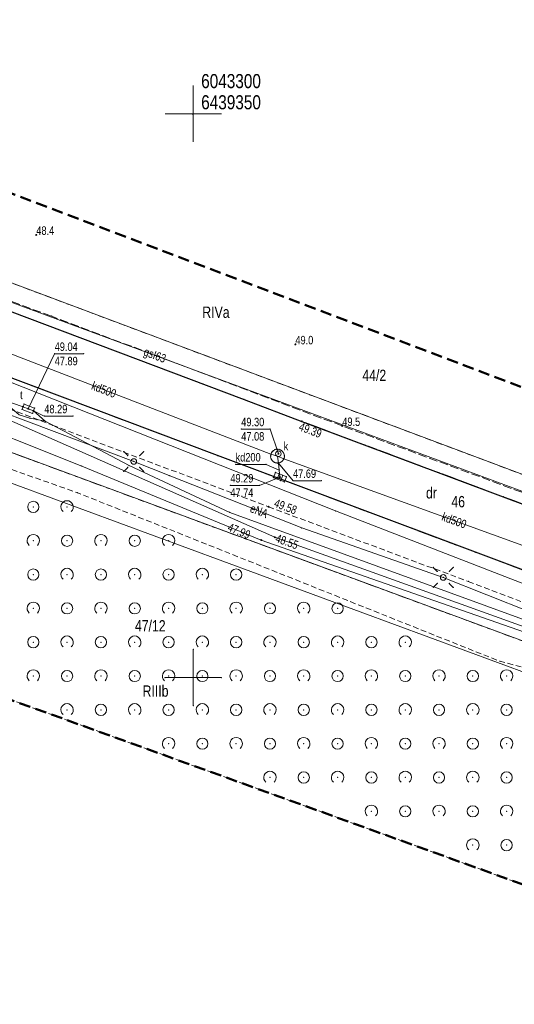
# Model space of a CAD drawing. Header units: metres. Extents: x 6439241 to 6439446, y 6043221 to 6043442.
# Tile 4 of 7: x 6439335 to 6439378, y 6043221 to 6043308. Entities that reach past the tile are written whole.
import ezdxf
from ezdxf.enums import TextEntityAlignment as Align

# ---------------------------------------------------------------- set-up
doc = ezdxf.new("R2010")
doc.units = ezdxf.units.M
for name, pattern in [('L_0_03', [1, 0.5, -0.5]), ('L_0_04', [1.5, 1, -0.5]), ('L_0_52', [1, 0.75, -0.25]), ('L_0_5A', [0.75, 0.5, -0.25])]:
    doc.linetypes.add(name, pattern=pattern)
doc.layers.get('0').update_dxf_attribs({"linetype": 'CONTINUOUS', "lineweight": 18})
for name, color, linetype, lineweight, true_color in [('209_oznaczenie_konturu_klasyfikacyjnego', 7, 'CONTINUOUS', 18, 0x008000), ('210_oznaczenie_konturu_uzytku_gruntowego', 7, 'CONTINUOUS', 18, 0x008000), ('211_numer_dzialki_ewidencyjnej', 7, 'CONTINUOUS', 18, 0x008000), ('217_kontur_klasyfikacyjny', 7, 'L_0_03', 18, 0x008000), ('218_kontur_uzytku_gruntowego', 7, 'L_0_03', 18, 0x008000), ('kratka_sciekowa', 7, 'CONTINUOUS', 18, 0x803300), ('przewod_gazowy', 7, 'CONTINUOUS', 18, 0xbfbf00), ('przewod_gazowy_Atr1', 7, 'CONTINUOUS', 18, 0xbfbf00), ('przewod_kanalizacyjny', 7, 'CONTINUOUS', 18, 0x803300), ('przewod_kanalizacyjny_Atr1', 7, 'CONTINUOUS', 18, 0x803300)]:
    doc.layers.add(name, color=color, linetype=linetype, lineweight=lineweight, true_color=true_color)
for name, color, linetype, lineweight in [('219_dzialka_ewidencyjna', 7, 'CONTINUOUS', 18), ('AAA__MAPA_OPIS', 7, 'CONTINUOUS', 18), ('chodnik', 7, 'CONTINUOUS', 18), ('jezdnia', 7, 'CONTINUOUS', 18), ('komora_podziemna', 7, 'CONTINUOUS', 18), ('kraweznik', 7, 'CONTINUOUS', 18), ('latarnia', 7, 'CONTINUOUS', 18), ('obszar_utwardzony', 7, 'CONTINUOUS', 18), ('pikieta_naturalna', 7, 'CONTINUOUS', 18), ('pikieta_naturalna_Atr2', 7, 'CONTINUOUS', 18), ('pikieta_sztuczna', 7, 'CONTINUOUS', 18), ('pikieta_sztuczna_Atr2', 7, 'CONTINUOUS', 18), ('przewod_elektroenergetyczny_podziemny', 7, 'CONTINUOUS', 18), ('przewod_elektroenergetyczny_podziemny_Atr1', 7, 'CONTINUOUS', 18), ('przewod_telekomunikacyjny_podziemny', 7, 'CONTINUOUS', 18), ('przewod_wodociagowy', 7, 'CONTINUOUS', 18), ('rzedna', 7, 'CONTINUOUS', 18), ('rzedna_Atr2', 7, 'CONTINUOUS', 18), ('rzedna_Atr3', 7, 'CONTINUOUS', 18), ('telekomunikacyjne_urzadzenie_techniczne', 7, 'CONTINUOUS', 18), ('telekomunikacyjne_urzadzenie_techniczne_Atr17', 7, 'CONTINUOUS', 18), ('wlaz_do_komory_lub_kanalu___okragly', 7, 'CONTINUOUS', 18), ('wlaz_do_komory_lub_kanalu___okragly_Atr17', 7, 'CONTINUOUS', 18), ('Wstawianie_ramki_sekcyjnej_z_opisem', 7, 'CONTINUOUS', 18), ('zadrzewienie__zakrzewienie', 7, 'CONTINUOUS', 18), ('Zakres', 7, 'L_0_04', 50)]:
    doc.layers.add(name, color=color, linetype=linetype, lineweight=lineweight)
doc.styles.add('Arial', font='Arial.ttf')

# ---------------------------------------------------------------- blocks, each defined once
blk = doc.blocks.new('OTZK_1')
at = {"color": 0, "linetype": 'Continuous', "lineweight": 18}
blk.add_arc((0, 0), 1.1, 311.1859, 228.8141, dxfattribs=at)
blk = doc.blocks.new('OTZZ_2')
at = {"color": 0, "linetype": 'Continuous', "lineweight": 18}
blk.add_circle((0, 0), 1, dxfattribs=at)

msp = doc.modelspace()

# ---------------------------------------------------------------- hatches: boundary and pattern name
at = {"layer": 'pikieta_naturalna', "linetype": 'Continuous', "lineweight": 18}
for points in [[(6439336.07, 6043289.215, 1), (6439336.07, 6043289.305, 1)], [(6439359.06, 6043279.505, 1), (6439359.06, 6043279.595, 1)], [(6439363.22, 6043272.265, 1), (6439363.22, 6043272.355, 1)]]:
    msp.add_hatch(color=18, dxfattribs=at).paths.add_polyline_path(points)
at = {"layer": 'pikieta_sztuczna', "linetype": 'Continuous', "lineweight": 18}
for points in [[(6439359.64, 6043272.675, 1), (6439359.64, 6043272.765, 1)], [(6439356.68, 6043265.095, 1), (6439356.68, 6043265.185, 1)]]:
    msp.add_hatch(color=18, dxfattribs=at).paths.add_polyline_path(points)
at = {"layer": 'rzedna', "linetype": 'Continuous', "lineweight": 18}
for color, points in [(30, [(6439334.9, 6043273.975, 1), (6439334.9, 6043274.065, 1)]), (30, [(6439335.36, 6043273.795, 1), (6439335.36, 6043273.885, 1)]), (30, [(6439335.83, 6043273.615, 1), (6439335.83, 6043273.705, 1)]), (34, [(6439357.55, 6043269.805, 1), (6439357.55, 6043269.895, 1)]), (34, [(6439357.56, 6043268.975, 1), (6439357.56, 6043269.065, 1)]), (34, [(6439357.69, 6043267.725, 1), (6439357.69, 6043267.815, 1)]), (5, [(6439357.23, 6043262.395, 1), (6439357.23, 6043262.485, 1)]), (34, [(6439356.03, 6043262.145, 1), (6439356.03, 6043262.235, 1)])]:
    msp.add_hatch(color=color, dxfattribs=at).paths.add_polyline_path(points)

# ---------------------------------------------------------------- linework, layer by layer
for p in [(6439349.97, 6043299.92), (6439336.07, 6043289.26), (6439337.42, 6043282.05), (6439359.06, 6043279.55), (6439337.7, 6043278.71), (6439340.264, 6043278.71), (6439354.51, 6043274.66), (6439334.81, 6043273.78), (6439334.9, 6043274.02), (6439334.98, 6043274.25), (6439335.36, 6043273.84), (6439335.36, 6043273.84), (6439335.92, 6043273.9), (6439335.5, 6043273), (6439335.74, 6043273.43), (6439335.83, 6043273.66), (6439335.83, 6043273.66), (6439336.13, 6043272.87), (6439336.78, 6043273.18), (6439339.317, 6043273.18), (6439336.87, 6043272.73), (6439337.51, 6043272.38), (6439354.256, 6043272.03), (6439356.82, 6043272.03), (6439359.64, 6043272.72), (6439363.22, 6043272.31), (6439357.23, 6043270.2), (6439357.35, 6043270.23), (6439357.48, 6043270.25), (6439357.6, 6043270.23), (6439343.837, 6043270.044), (6439344.19, 6043269.691), (6439345.251, 6043269.691), (6439345.604, 6043270.044), (6439352.15, 6043269.69), (6439356.86, 6043269.58), (6439356.87, 6043269.7), (6439356.89, 6043269.82), (6439356.89, 6043269.45), (6439356.94, 6043269.33), (6439356.95, 6043269.95), (6439357.02, 6043270.05), (6439357.12, 6043270.13), (6439357.47, 6043269.63), (6439357.55, 6043269.85), (6439357.55, 6043269.85), (6439357.55, 6043269.85), (6439357.73, 6043270.19), (6439357.84, 6043270.13), (6439357.93, 6043270.04), (6439358, 6043269.94), (6439358, 6043269.33), (6439358.04, 6043269.41), (6439358.05, 6043269.82), (6439358.05, 6043269.44), (6439358.08, 6043269.7), (6439358.08, 6043269.57), (6439340.11, 6043268.75), (6439344.19, 6043268.63), (6439344.3, 6043268.79), (6439344.72, 6043269.16), (6439345.251, 6043268.63), (6439353.753, 6043268.9), (6439356.46, 6043268.9), (6439357.02, 6043269.23), (6439357.11, 6043269.14), (6439357.22, 6043269.08), (6439357.34, 6043269.04), (6439357.47, 6043269.03), (6439357.56, 6043269.02), (6439357.56, 6043269.02), (6439357.6, 6043269.04), (6439357.72, 6043269.08), (6439357.83, 6043269.14), (6439357.92, 6043269.22), (6439343.837, 6043268.277), (6439345.604, 6043268.277), (6439347.87, 6043267.91), (6439357.11, 6043267.733), (6439357.295, 6043268.197), (6439357.435, 6043267.603), (6439357.62, 6043268.067), (6439357.63, 6043268.4), (6439357.69, 6043267.77), (6439357.69, 6043267.77), (6439357.945, 6043267.937), (6439358.27, 6043267.807), (6439353.289, 6043267.04), (6439355.89, 6043267.04), (6439357.76, 6043267.473), (6439358.085, 6043267.343), (6439358.85, 6043267.45), (6439361.355, 6043267.45), (6439339.7, 6043266.4), (6439377.5, 6043266.04), (6439335.805, 6043265.135), (6439338.805, 6043265.135), (6439356.68, 6043265.14), (6439356.68, 6043265.14), (6439353.24, 6043264.64), (6439362.62, 6043264.78), (6439359.63, 6043263.27), (6439357.23, 6043262.44), (6439335.805, 6043262.135), (6439338.805, 6043262.135), (6439341.805, 6043262.135), (6439344.805, 6043262.135), (6439347.805, 6043262.135), (6439356.03, 6043262.19), (6439375.03, 6043261.11), (6439371.297, 6043259.764), (6439373.064, 6043259.764), (6439335.805, 6043259.135), (6439338.805, 6043259.135), (6439341.805, 6043259.135), (6439344.805, 6043259.135), (6439347.805, 6043259.135), (6439350.805, 6043259.135), (6439353.805, 6043259.135), (6439371.65, 6043259.411), (6439372.18, 6043258.88), (6439372.711, 6043259.411), (6439371.297, 6043257.997), (6439371.65, 6043258.35), (6439372.711, 6043258.35), (6439373.064, 6043257.997), (6439374.4, 6043258.52), (6439335.805, 6043256.135), (6439338.805, 6043256.135), (6439341.805, 6043256.135), (6439344.805, 6043256.135), (6439347.805, 6043256.135), (6439350.805, 6043256.135), (6439353.805, 6043256.135), (6439356.805, 6043256.135), (6439359.805, 6043256.135), (6439362.805, 6043256.135), (6439335.805, 6043253.135), (6439338.805, 6043253.135), (6439341.805, 6043253.135), (6439344.805, 6043253.135), (6439347.805, 6043253.135), (6439350.805, 6043253.135), (6439353.805, 6043253.135), (6439356.805, 6043253.135), (6439359.805, 6043253.135), (6439362.805, 6043253.135), (6439365.805, 6043253.135), (6439368.805, 6043253.135), (6439350, 6043252.5), (6439377.21, 6043251.44), (6439335.805, 6043250.135), (6439338.805, 6043250.135), (6439341.805, 6043250.135), (6439344.805, 6043250.135), (6439347.805, 6043250.135), (6439350.805, 6043250.135), (6439353.805, 6043250.135), (6439356.805, 6043250.135), (6439359.805, 6043250.135), (6439362.805, 6043250.135), (6439365.805, 6043250.135), (6439368.805, 6043250.135), (6439371.805, 6043250.135), (6439374.805, 6043250.135), (6439377.805, 6043250.135), (6439347.5, 6043250), (6439350, 6043250), (6439352.5, 6043250), (6439350, 6043247.5), (6439338.805, 6043247.135), (6439341.805, 6043247.135), (6439344.805, 6043247.135), (6439347.805, 6043247.135), (6439350.805, 6043247.135), (6439353.805, 6043247.135), (6439356.805, 6043247.135), (6439359.805, 6043247.135), (6439362.805, 6043247.135), (6439365.805, 6043247.135), (6439368.805, 6043247.135), (6439371.805, 6043247.135), (6439374.805, 6043247.135), (6439377.805, 6043247.135), (6439347.805, 6043244.135), (6439350.805, 6043244.135), (6439353.805, 6043244.135), (6439356.805, 6043244.135), (6439359.805, 6043244.135), (6439362.805, 6043244.135), (6439365.805, 6043244.135), (6439368.805, 6043244.135), (6439371.805, 6043244.135), (6439374.805, 6043244.135), (6439377.805, 6043244.135), (6439356.805, 6043241.135), (6439359.805, 6043241.135), (6439362.805, 6043241.135), (6439365.805, 6043241.135), (6439368.805, 6043241.135), (6439371.805, 6043241.135), (6439374.805, 6043241.135), (6439377.805, 6043241.135), (6439365.805, 6043238.135), (6439368.805, 6043238.135), (6439371.805, 6043238.135), (6439374.805, 6043238.135), (6439377.805, 6043238.135), (6439374.805, 6043235.135), (6439377.805, 6043235.135)]:
    msp.add_point(p)
at = {"layer": '217_kontur_klasyfikacyjny', "lineweight": 18, "flags": 128}
for points in [[(6439243.244, 6043318.956), (6439403.87, 6043258.77)], [(6439388.36, 6043249.88), (6439247.553, 6043301.745)]]:
    msp.add_lwpolyline(points, dxfattribs=at)
at = {"layer": '218_kontur_uzytku_gruntowego', "lineweight": 18, "flags": 128}
for points in [[(6439243.244, 6043318.956), (6439403.87, 6043258.77)], [(6439403.87, 6043258.77), (6439243.244, 6043318.956)], [(6439388.36, 6043249.88), (6439247.553, 6043301.745)], [(6439247.553, 6043301.745), (6439388.36, 6043249.88)]]:
    msp.add_lwpolyline(points, dxfattribs=at)
at = {"layer": '219_dzialka_ewidencyjna', "linetype": 'CONTINUOUS', "lineweight": 18}
for p, q in [((6439243.244, 6043318.956), (6439403.87, 6043258.77)), ((6439415.948, 6043239.709), (6439247.553, 6043301.745))]:
    msp.add_line(p, q, dxfattribs=at)
at = {"layer": 'chodnik', "color": 7, "linetype": 'L_0_5A', "lineweight": 18, "flags": 128}
for points in [[(6439352.15, 6043269.69), (6439329.89, 6043278.06)], [(6439323.85, 6043277.5), (6439337.51, 6043272.38)], [(6439337.51, 6043272.38), (6439356.68, 6043265.14)], [(6439375.03, 6043261.11), (6439352.15, 6043269.69)], [(6439356.68, 6043265.14), (6439374.4, 6043258.52)], [(6439398.61, 6043252.29), (6439375.03, 6043261.11)], [(6439374.4, 6043258.52), (6439389.74, 6043252.74)]]:
    msp.add_lwpolyline(points, dxfattribs=at)
at = {"layer": 'jezdnia', "color": 7, "linetype": 'L_0_52', "lineweight": 18, "flags": 128}
for points in [[(6439354.51, 6043274.66), (6439332.06, 6043283.11)], [(6439329.89, 6043278.06), (6439352.15, 6043269.69)], [(6439359.64, 6043272.72), (6439354.51, 6043274.66)], [(6439377.5, 6043266.04), (6439359.64, 6043272.72)], [(6439352.15, 6043269.69), (6439375.03, 6043261.11)], [(6439392.79, 6043260.32), (6439377.5, 6043266.04)], [(6439375.03, 6043261.11), (6439398.61, 6043252.29)]]:
    msp.add_lwpolyline(points, dxfattribs=at)
at = {"layer": 'komora_podziemna', "color": 36, "linetype": 'Continuous', "lineweight": 18, "true_color": 0x803300, "flags": 128}
msp.add_lwpolyline([(6439357.11, 6043269.14), (6439357.02, 6043269.23), (6439356.94, 6043269.33), (6439356.89, 6043269.45), (6439356.86, 6043269.58), (6439356.87, 6043269.7), (6439356.89, 6043269.82), (6439356.95, 6043269.95), (6439357.02, 6043270.05), (6439357.12, 6043270.13), (6439357.23, 6043270.2), (6439357.35, 6043270.23), (6439357.48, 6043270.25), (6439357.6, 6043270.23), (6439357.73, 6043270.19), (6439357.84, 6043270.13), (6439357.93, 6043270.04), (6439358, 6043269.94), (6439358.05, 6043269.82), (6439358.08, 6043269.7), (6439358.08, 6043269.57), (6439358.05, 6043269.44), (6439358, 6043269.33), (6439357.92, 6043269.22), (6439357.83, 6043269.14), (6439357.72, 6043269.08), (6439357.6, 6043269.04), (6439357.47, 6043269.03), (6439357.34, 6043269.04), (6439357.22, 6043269.08)], close=True, dxfattribs=at)
at = {"layer": 'kratka_sciekowa', "linetype": 'Continuous', "lineweight": 13, "flags": 128}
for points in [[(6439357.11, 6043267.733), (6439357.295, 6043268.197)], [(6439357.11, 6043267.733), (6439357.435, 6043267.603)], [(6439357.295, 6043268.197), (6439357.62, 6043268.067)], [(6439357.435, 6043267.603), (6439357.62, 6043268.067)], [(6439357.435, 6043267.603), (6439357.76, 6043267.473)], [(6439357.62, 6043268.067), (6439357.945, 6043267.937)], [(6439357.76, 6043267.473), (6439357.945, 6043267.937)], [(6439357.945, 6043267.937), (6439358.27, 6043267.807)], [(6439358.085, 6043267.343), (6439358.27, 6043267.807)], [(6439357.76, 6043267.473), (6439358.085, 6043267.343)]]:
    msp.add_lwpolyline(points, dxfattribs=at)
at = {"layer": 'kraweznik', "color": 7, "linetype": 'Continuous', "lineweight": 25, "flags": 128}
for points in [[(6439418.036, 6043245.111), (6439398.61, 6043252.29), (6439375.03, 6043261.11), (6439352.15, 6043269.69), (6439329.89, 6043278.06), (6439307.65, 6043286.42), (6439289.36, 6043293.12), (6439283.18, 6043295.14), (6439277.44, 6043296.92), (6439271.71, 6043298.74), (6439267.46, 6043300.14), (6439265.01, 6043300.86), (6439263.08, 6043301.41), (6439260.79, 6043301.97), (6439258.84, 6043302.43), (6439256.88, 6043302.8), (6439254.81, 6043303.13), (6439252.77, 6043303.41), (6439250.81, 6043303.59), (6439248.02, 6043303.7)], [(6439332.06, 6043283.11), (6439354.51, 6043274.66), (6439359.64, 6043272.72), (6439377.5, 6043266.04), (6439392.79, 6043260.32), (6439400.36, 6043257.48), (6439420.005, 6043250.202)]]:
    msp.add_lwpolyline(points, dxfattribs=at)
at = {"layer": 'latarnia', "color": 7, "linetype": 'Continuous', "lineweight": 13, "flags": 128}
for points in [[(6439344.19, 6043269.691), (6439343.837, 6043270.044)], [(6439345.251, 6043269.691), (6439345.604, 6043270.044)], [(6439344.19, 6043268.63), (6439343.837, 6043268.277)], [(6439345.251, 6043268.63), (6439345.604, 6043268.277)], [(6439371.65, 6043259.411), (6439371.297, 6043259.764)], [(6439372.711, 6043259.411), (6439373.064, 6043259.764)], [(6439371.65, 6043258.35), (6439371.297, 6043257.997)], [(6439372.711, 6043258.35), (6439373.064, 6043257.997)]]:
    msp.add_lwpolyline(points, dxfattribs=at)
at = {"layer": 'latarnia', "color": 7, "linetype": 'Continuous', "lineweight": 13}
for centre in [(6439344.72, 6043269.16), (6439372.18, 6043258.88)]:
    msp.add_circle(centre, 0.25, dxfattribs=at)
at = {"layer": 'obszar_utwardzony', "color": 7, "linetype": 'L_0_52', "lineweight": 18, "flags": 128}
for points in [[(6439337.42, 6043282.05), (6439312.08, 6043291.35)], [(6439332.06, 6043283.11), (6439354.51, 6043274.66)], [(6439363.22, 6043272.31), (6439337.42, 6043282.05)], [(6439354.51, 6043274.66), (6439359.64, 6043272.72)], [(6439359.64, 6043272.72), (6439377.5, 6043266.04)], [(6439389.46, 6043262.62), (6439363.22, 6043272.31)], [(6439377.5, 6043266.04), (6439392.79, 6043260.32)]]:
    msp.add_lwpolyline(points, dxfattribs=at)
at = {"layer": 'pikieta_naturalna', "color": 7, "linetype": 'Continuous', "lineweight": 18}
for centre in [(6439336.07, 6043289.26), (6439359.06, 6043279.55), (6439363.22, 6043272.31)]:
    msp.add_circle(centre, 0.045, dxfattribs=at)
at = {"layer": 'pikieta_sztuczna', "color": 7, "linetype": 'Continuous', "lineweight": 18}
for centre in [(6439359.64, 6043272.72), (6439356.68, 6043265.14)]:
    msp.add_circle(centre, 0.045, dxfattribs=at)
at = {"layer": 'przewod_elektroenergetyczny_podziemny', "color": 1, "linetype": 'Continuous', "lineweight": 18, "true_color": 0xff0000, "flags": 128}
for points in [[(6439384.46, 6043234.51), (6439391.22, 6043253.7), (6439362.62, 6043264.78), (6439330.46, 6043277.49), (6439295.71, 6043291.07), (6439271.25, 6043296.46), (6439248.808, 6043296.73)], [(6439316.42, 6043279.8), (6439344.72, 6043269.16), (6439347.87, 6043267.91), (6439359.63, 6043263.27), (6439372.18, 6043258.88), (6439383.8, 6043254.27), (6439391.66, 6043251.33), (6439400.75, 6043248.11), (6439401.21, 6043247.61), (6439402.29, 6043246.85), (6439413.65, 6043242.78), (6439416.688, 6043241.624)]]:
    msp.add_lwpolyline(points, dxfattribs=at)
at = {"layer": 'przewod_gazowy', "linetype": 'Continuous', "lineweight": 18, "flags": 128}
msp.add_lwpolyline([(6439420.418, 6043251.268), (6439388.02, 6043263.24), (6439329.63, 6043284.84), (6439281.57, 6043302.32), (6439267.42, 6043307.07), (6439258.74, 6043310.34), (6439244.06, 6043315.696)], dxfattribs=at)
at = {"layer": 'przewod_kanalizacyjny', "linetype": 'Continuous', "lineweight": 18, "flags": 128}
for points in [[(6439416.493, 6043241.119), (6439413.84, 6043242.09), (6439402.13, 6043245.27), (6439384.29, 6043252.3), (6439356.03, 6043262.19), (6439340.11, 6043268.75), (6439327.92, 6043273.58), (6439310.1, 6043279.89), (6439301.46, 6043283.12), (6439269.29, 6043295.5), (6439271.18, 6043305.61), (6439267.89, 6043307.68), (6439257.22, 6043311.54), (6439243.849, 6043316.54)], [(6439390.54, 6043257.57), (6439390, 6043257.82), (6439358.04, 6043269.41), (6439357.47, 6043269.63), (6439356.89, 6043269.82), (6439325.21, 6043282.02), (6439324.65, 6043282.22), (6439324.1, 6043282.45), (6439292.5, 6043294.29), (6439291.93, 6043294.46), (6439291.36, 6043294.66), (6439260.14, 6043307.25), (6439259.6, 6043307.5)], [(6439357.69, 6043267.77), (6439357.56, 6043269.02), (6439357.47, 6043269.63)]]:
    msp.add_lwpolyline(points, dxfattribs=at)
at = {"layer": 'przewod_kanalizacyjny_Atr1', "linetype": 'Continuous', "lineweight": 18, "flags": 128}
msp.add_lwpolyline([(6439357.63, 6043268.4), (6439356.46, 6043268.9), (6439353.753, 6043268.9)], dxfattribs=at)
at = {"layer": 'przewod_telekomunikacyjny_podziemny', "color": 30, "linetype": 'Continuous', "lineweight": 18, "true_color": 0xff7f00, "flags": 128}
for points in [[(6439248.71, 6043302.27), (6439249.21, 6043302.25), (6439258.55, 6043300.83), (6439278.8, 6043295.67), (6439293.04, 6043289.64), (6439304.62, 6043285.52), (6439332.92, 6043274.69), (6439334.9, 6043274.02), (6439335.36, 6043273.84), (6439335.83, 6043273.66), (6439336.87, 6043272.73), (6439344.3, 6043268.79), (6439353.24, 6043264.64), (6439385.87, 6043252.74), (6439400.25, 6043249.78), (6439402.67, 6043249.78), (6439403.13, 6043249.6), (6439403.6, 6043249.41), (6439404.8, 6043248.99), (6439414.58, 6043245.42), (6439417.648, 6043244.107)], [(6439272.51, 6043294.93), (6439279.13, 6043293.52), (6439293.04, 6043289.64), (6439304.62, 6043285.52), (6439332.92, 6043274.69), (6439333.89, 6043273.85), (6439334.54, 6043273.3), (6439335.5, 6043273), (6439336.13, 6043272.87), (6439336.87, 6043272.73), (6439344.3, 6043268.79), (6439353.24, 6043264.64), (6439385.87, 6043252.74), (6439400.25, 6043249.78), (6439403.41, 6043248.7), (6439404.26, 6043248.92), (6439404.8, 6043248.99), (6439414.58, 6043245.42), (6439417.648, 6043244.107)]]:
    msp.add_lwpolyline(points, dxfattribs=at)
at = {"layer": 'przewod_wodociagowy', "color": 5, "linetype": 'Continuous', "lineweight": 18, "true_color": 0x0000ff, "flags": 128}
for points in [[(6439416.483, 6043241.094), (6439413.91, 6043242.07), (6439357.23, 6043262.44), (6439330.39, 6043274.27), (6439287.46, 6043290.23), (6439271.54, 6043293.56), (6439258.88, 6043294.63), (6439252.24, 6043295.74), (6439248.887, 6043296.416)], [(6439415.014, 6043237.295), (6439389.18, 6043246.84), (6439328.22, 6043269.3), (6439253.87, 6043296.67), (6439249.122, 6043295.477)]]:
    msp.add_lwpolyline(points, dxfattribs=at)
at = {"layer": 'rzedna', "color": 30, "linetype": 'Continuous', "lineweight": 18, "true_color": 0xff7f00}
for centre in [(6439334.9, 6043274.02), (6439335.36, 6043273.84), (6439335.83, 6043273.66)]:
    msp.add_circle(centre, 0.045, dxfattribs=at)
at = {"layer": 'rzedna', "color": 34, "linetype": 'Continuous', "lineweight": 18, "true_color": 0x994c00}
for centre in [(6439357.55, 6043269.85), (6439357.56, 6043269.02), (6439357.69, 6043267.77), (6439356.03, 6043262.19)]:
    msp.add_circle(centre, 0.045, dxfattribs=at)
at = {"layer": 'rzedna', "color": 5, "linetype": 'Continuous', "lineweight": 18, "true_color": 0x0000ff}
msp.add_circle((6439357.23, 6043262.44), 0.045, dxfattribs=at)
at = {"layer": 'rzedna_Atr2', "color": 7, "linetype": 'Continuous', "lineweight": 18, "flags": 128}
for points in [[(6439335.36, 6043273.84), (6439337.7, 6043278.71), (6439340.264, 6043278.71)], [(6439335.83, 6043273.66), (6439336.78, 6043273.18), (6439339.317, 6043273.18)], [(6439357.55, 6043269.85), (6439356.82, 6043272.03), (6439354.256, 6043272.03)], [(6439357.56, 6043269.02), (6439358.85, 6043267.45), (6439361.355, 6043267.45)], [(6439357.69, 6043267.77), (6439355.89, 6043267.04), (6439353.289, 6043267.04)]]:
    msp.add_lwpolyline(points, dxfattribs=at)
at = {"layer": 'telekomunikacyjne_urzadzenie_techniczne', "color": 30, "linetype": 'Continuous', "lineweight": 18, "true_color": 0xff7f00, "flags": 128}
msp.add_lwpolyline([(6439334.98, 6043274.25), (6439335.92, 6043273.9), (6439335.74, 6043273.43), (6439334.81, 6043273.78)], close=True, dxfattribs=at)
at = {"layer": 'wlaz_do_komory_lub_kanalu___okragly', "color": 7, "linetype": 'Continuous', "lineweight": 13}
msp.add_circle((6439357.55, 6043269.85), 0.25, dxfattribs=at)
at = {"layer": 'Wstawianie_ramki_sekcyjnej_z_opisem', "linetype": 'Continuous', "lineweight": 18, "flags": 128}
for points in [[(6439350, 6043297.5), (6439350, 6043302.5)], [(6439347.5, 6043300), (6439352.5, 6043300)], [(6439350, 6043247.5), (6439350, 6043252.5)], [(6439347.5, 6043250), (6439352.5, 6043250)]]:
    msp.add_lwpolyline(points, dxfattribs=at)
at = {"layer": 'Wstawianie_ramki_sekcyjnej_z_opisem', "color": 7, "linetype": 'Continuous', "lineweight": 18, "flags": 128}
for points in [[(6439350, 6043250), (6439350, 6043252.5)], [(6439350, 6043250), (6439350, 6043252.5)], [(6439347.5, 6043250), (6439352.5, 6043250)], [(6439347.5, 6043250), (6439352.5, 6043250)], [(6439347.5, 6043250), (6439352.5, 6043250)], [(6439347.5, 6043250), (6439352.5, 6043250)], [(6439350, 6043247.5), (6439350, 6043250)], [(6439350, 6043247.5), (6439350, 6043250)]]:
    msp.add_lwpolyline(points, dxfattribs=at)
at = {"layer": 'zadrzewienie__zakrzewienie', "color": 7, "linetype": 'L_0_5A', "lineweight": 18, "flags": 128}
msp.add_lwpolyline([(6439390.53, 6043247.92), (6439415.394, 6043238.277), (6439408.72, 6043221.02), (6439257.903, 6043275.384), (6439256.98, 6043288.78), (6439259.57, 6043292.86), (6439264.15, 6043292.96), (6439339.7, 6043266.4), (6439377.21, 6043251.44)], close=True, dxfattribs=at)
at = {"layer": 'Zakres', "lineweight": 50, "flags": 128}
msp.add_lwpolyline([(6439423.4, 6043258.98), (6439408.72, 6043221.02), (6439253.78, 6043276.87), (6439240.94, 6043328.16)], close=True, dxfattribs=at)

# ---------------------------------------------------------------- block references
at = {"layer": 'zadrzewienie__zakrzewienie', "linetype": 'Continuous', "xscale": 0.5, "yscale": 0.5, "zscale": 0.5}
for name, p in [('OTZZ_2', (6439335.805, 6043265.135)), ('OTZK_1', (6439338.805, 6043265.135)), ('OTZK_1', (6439335.805, 6043262.135)), ('OTZZ_2', (6439338.805, 6043262.135)), ('OTZK_1', (6439341.805, 6043262.135)), ('OTZZ_2', (6439344.805, 6043262.135)), ('OTZK_1', (6439347.805, 6043262.135)), ('OTZZ_2', (6439335.805, 6043259.135)), ('OTZK_1', (6439338.805, 6043259.135)), ('OTZZ_2', (6439341.805, 6043259.135)), ('OTZK_1', (6439344.805, 6043259.135)), ('OTZZ_2', (6439347.805, 6043259.135)), ('OTZK_1', (6439350.805, 6043259.135)), ('OTZZ_2', (6439353.805, 6043259.135)), ('OTZK_1', (6439335.805, 6043256.135)), ('OTZZ_2', (6439338.805, 6043256.135)), ('OTZK_1', (6439341.805, 6043256.135)), ('OTZZ_2', (6439344.805, 6043256.135)), ('OTZK_1', (6439347.805, 6043256.135)), ('OTZZ_2', (6439350.805, 6043256.135)), ('OTZK_1', (6439353.805, 6043256.135)), ('OTZZ_2', (6439356.805, 6043256.135)), ('OTZK_1', (6439359.805, 6043256.135)), ('OTZZ_2', (6439362.805, 6043256.135)), ('OTZZ_2', (6439335.805, 6043253.135)), ('OTZK_1', (6439338.805, 6043253.135)), ('OTZZ_2', (6439341.805, 6043253.135)), ('OTZK_1', (6439344.805, 6043253.135)), ('OTZZ_2', (6439347.805, 6043253.135)), ('OTZK_1', (6439350.805, 6043253.135)), ('OTZZ_2', (6439353.805, 6043253.135)), ('OTZK_1', (6439356.805, 6043253.135)), ('OTZZ_2', (6439359.805, 6043253.135)), ('OTZK_1', (6439362.805, 6043253.135)), ('OTZZ_2', (6439365.805, 6043253.135)), ('OTZK_1', (6439368.805, 6043253.135)), ('OTZK_1', (6439335.805, 6043250.135)), ('OTZZ_2', (6439338.805, 6043250.135)), ('OTZK_1', (6439341.805, 6043250.135)), ('OTZZ_2', (6439344.805, 6043250.135)), ('OTZK_1', (6439347.805, 6043250.135)), ('OTZZ_2', (6439350.805, 6043250.135)), ('OTZK_1', (6439353.805, 6043250.135)), ('OTZZ_2', (6439356.805, 6043250.135)), ('OTZK_1', (6439359.805, 6043250.135)), ('OTZZ_2', (6439362.805, 6043250.135)), ('OTZK_1', (6439365.805, 6043250.135)), ('OTZZ_2', (6439368.805, 6043250.135)), ('OTZK_1', (6439371.805, 6043250.135)), ('OTZZ_2', (6439374.805, 6043250.135)), ('OTZK_1', (6439377.805, 6043250.135)), ('OTZK_1', (6439338.805, 6043247.135)), ('OTZZ_2', (6439341.805, 6043247.135)), ('OTZK_1', (6439344.805, 6043247.135)), ('OTZZ_2', (6439347.805, 6043247.135)), ('OTZK_1', (6439350.805, 6043247.135)), ('OTZZ_2', (6439353.805, 6043247.135)), ('OTZK_1', (6439356.805, 6043247.135)), ('OTZZ_2', (6439359.805, 6043247.135)), ('OTZK_1', (6439362.805, 6043247.135)), ('OTZZ_2', (6439365.805, 6043247.135)), ('OTZK_1', (6439368.805, 6043247.135)), ('OTZZ_2', (6439371.805, 6043247.135)), ('OTZK_1', (6439374.805, 6043247.135)), ('OTZZ_2', (6439377.805, 6043247.135)), ('OTZK_1', (6439347.805, 6043244.135)), ('OTZZ_2', (6439350.805, 6043244.135)), ('OTZK_1', (6439353.805, 6043244.135)), ('OTZZ_2', (6439356.805, 6043244.135)), ('OTZK_1', (6439359.805, 6043244.135)), ('OTZZ_2', (6439362.805, 6043244.135)), ('OTZK_1', (6439365.805, 6043244.135)), ('OTZZ_2', (6439368.805, 6043244.135)), ('OTZK_1', (6439371.805, 6043244.135)), ('OTZZ_2', (6439374.805, 6043244.135)), ('OTZK_1', (6439377.805, 6043244.135)), ('OTZK_1', (6439356.805, 6043241.135)), ('OTZZ_2', (6439359.805, 6043241.135)), ('OTZK_1', (6439362.805, 6043241.135)), ('OTZZ_2', (6439365.805, 6043241.135)), ('OTZK_1', (6439368.805, 6043241.135)), ('OTZZ_2', (6439371.805, 6043241.135)), ('OTZK_1', (6439374.805, 6043241.135)), ('OTZZ_2', (6439377.805, 6043241.135)), ('OTZK_1', (6439365.805, 6043238.135)), ('OTZZ_2', (6439368.805, 6043238.135)), ('OTZK_1', (6439371.805, 6043238.135)), ('OTZZ_2', (6439374.805, 6043238.135)), ('OTZK_1', (6439377.805, 6043238.135)), ('OTZK_1', (6439374.805, 6043235.135)), ('OTZZ_2', (6439377.805, 6043235.135))]:
    msp.add_blockref(name, p, dxfattribs=at)

# ---------------------------------------------------------------- texts
at = {"layer": '209_oznaczenie_konturu_klasyfikacyjnego', "style": 'Arial', "width": 0.78}
for s, p in [('RIVa', (6439350.8, 6043282.9)), ('RIIIb', (6439345.5, 6043249.3))]:
    msp.add_text(s, height=1, dxfattribs=at).set_placement(p, align=Align.TOP_LEFT)
at = {"layer": '210_oznaczenie_konturu_uzytku_gruntowego', "style": 'Arial', "width": 0.78}
msp.add_text('dr', height=1, dxfattribs=at).set_placement((6439370.65, 6043266.88), align=Align.TOP_LEFT)
at = {"layer": '211_numer_dzialki_ewidencyjnej', "style": 'Arial', "width": 0.78}
for s, p in [('44/2', (6439365, 6043277.3)), ('46', (6439372.9, 6043266.1)), ('47/12', (6439344.82, 6043255.09))]:
    msp.add_text(s, height=1, dxfattribs=at).set_placement(p, align=Align.TOP_LEFT)
at = {"layer": 'AAA__MAPA_OPIS', "style": 'Arial', "width": 0.78}
for s, p in [('6043300', (6439350.7, 6043303.52)), ('6439350', (6439350.7, 6043301.645))]:
    msp.add_text(s, height=1.25, dxfattribs=at).set_placement(p, align=Align.TOP_LEFT)
at = {"layer": 'pikieta_naturalna_Atr2', "color": 18, "style": 'Arial', "width": 0.78}
for s, p in [('48.4', (6439336.07, 6043290.01)), ('49.0', (6439359.06, 6043280.3)), ('49.5', (6439363.22, 6043273.06))]:
    msp.add_text(s, height=0.75, dxfattribs=at).set_placement(p, align=Align.TOP_LEFT)
at = {"layer": 'pikieta_sztuczna_Atr2', "color": 18, "style": 'Arial', "width": 0.78}
for s, rotation, p in [('49.39', 339.3, (6439359.565, 6043272.652)), ('49.58', 339.5, (6439357.362, 6043265.873))]:
    msp.add_text(s, height=0.75, rotation=rotation, dxfattribs=at).set_placement(p, align=Align.TOP_LEFT)
at = {"layer": 'przewod_elektroenergetyczny_podziemny_Atr1', "color": 1, "style": 'Arial', "width": 0.78}
msp.add_text('eNA', height=0.75, rotation=338.5, dxfattribs=at).set_placement((6439355.238, 6043265.409), align=Align.TOP_LEFT)
at = {"layer": 'przewod_gazowy_Atr1', "style": 'Arial', "width": 0.78}
msp.add_text('gsI63', height=0.75, rotation=339.7, dxfattribs=at).set_placement((6439345.789, 6043279.292), align=Align.TOP_LEFT)
at = {"layer": 'przewod_kanalizacyjny_Atr1', "style": 'Arial', "width": 0.78}
for rotation, p in [(338.9, (6439341.165, 6043276.28)), (340.1, (6439372.228, 6043264.663))]:
    msp.add_text('kd500', height=0.75, rotation=rotation, dxfattribs=at).set_placement(p, align=Align.TOP_LEFT)
msp.add_text('kd200', height=0.75, dxfattribs=at).set_placement((6439353.753, 6043269.908), align=Align.TOP_LEFT)
at = {"layer": 'rzedna_Atr2', "color": 30, "style": 'Arial', "width": 0.78}
for s, p in [('49.04', (6439337.7, 6043279.718)), ('48.29', (6439336.78, 6043274.188))]:
    msp.add_text(s, height=0.75, dxfattribs=at).set_placement(p, align=Align.TOP_LEFT)
at = {"layer": 'rzedna_Atr2', "color": 36, "style": 'Arial', "width": 0.78}
for s, p in [('49.30', (6439354.256, 6043273.038)), ('47.69', (6439358.85, 6043268.458)), ('49.29', (6439353.289, 6043268.048))]:
    msp.add_text(s, height=0.75, dxfattribs=at).set_placement(p, align=Align.TOP_LEFT)
at = {"layer": 'rzedna_Atr2', "color": 18, "style": 'Arial', "width": 0.78}
msp.add_text('47.99', height=0.75, rotation=337.6, dxfattribs=at).set_placement((6439353.263, 6043263.737), align=Align.TOP_LEFT)
at = {"layer": 'rzedna_Atr2', "color": 5, "style": 'Arial', "width": 0.78}
msp.add_text('48.55', height=0.75, rotation=340.2, dxfattribs=at).set_placement((6439357.477, 6043262.753), align=Align.TOP_LEFT)
at = {"layer": 'rzedna_Atr3', "color": 30, "style": 'Arial', "width": 0.78}
msp.add_text('47.89', height=0.75, dxfattribs=at).set_placement((6439337.7, 6043278.442), align=Align.TOP_LEFT)
at = {"layer": 'rzedna_Atr3', "color": 36, "style": 'Arial', "width": 0.78}
for s, p in [('47.08', (6439354.256, 6043271.763)), ('47.74', (6439353.289, 6043266.772))]:
    msp.add_text(s, height=0.75, dxfattribs=at).set_placement(p, align=Align.TOP_LEFT)
at = {"layer": 'telekomunikacyjne_urzadzenie_techniczne_Atr17', "color": 30, "style": 'Arial', "width": 0.78}
msp.add_text('t', height=0.75, dxfattribs=at).set_placement((6439334.63, 6043275.44), align=Align.TOP_LEFT)
at = {"layer": 'wlaz_do_komory_lub_kanalu___okragly_Atr17', "color": 18, "style": 'Arial', "width": 0.78}
msp.add_text('k', height=0.75, dxfattribs=at).set_placement((6439358.02, 6043270.9), align=Align.TOP_LEFT)

doc.saveas('drawing.dxf')
